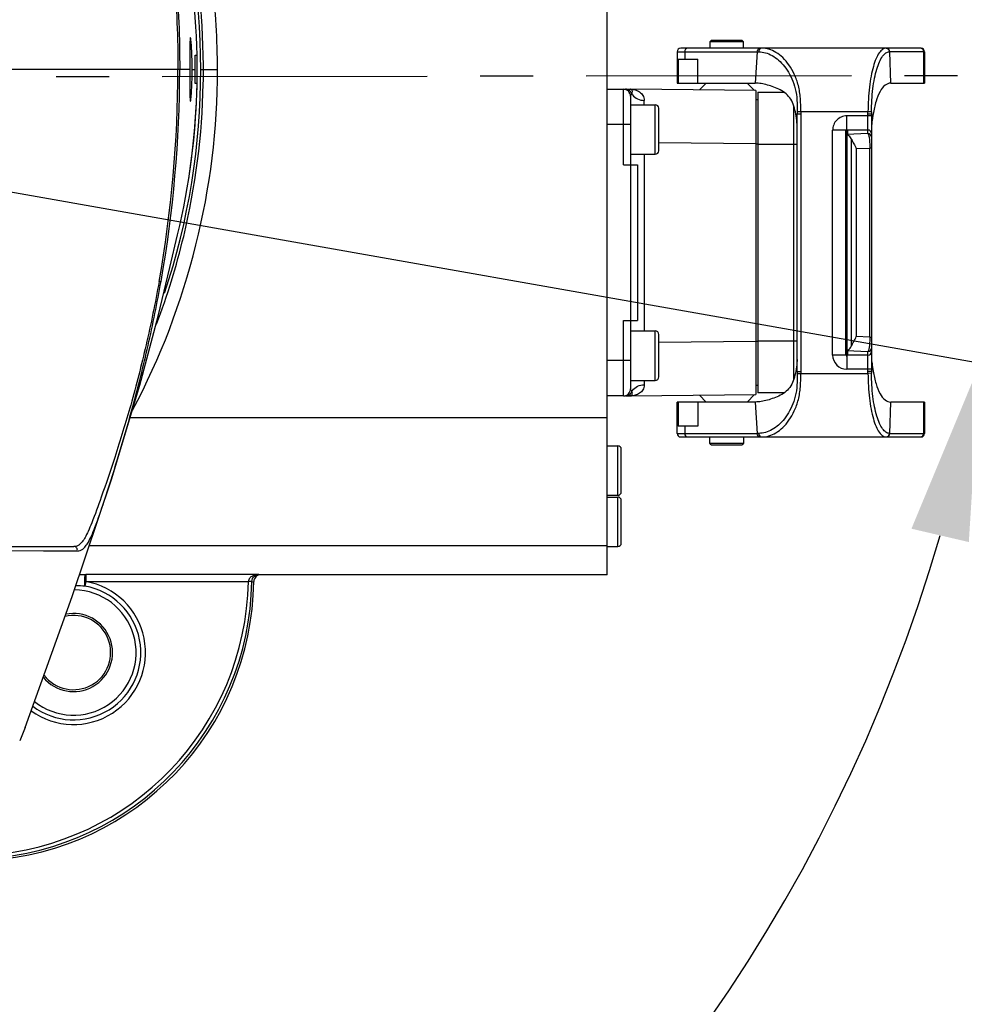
# Model space of a CAD drawing. Header units: millimetres. Extents: x 5828 to 6704, y 123 to 421.
# Tile 116 of 145: x 6585.26 to 6591.94, y 229.64 to 236.6. Entities that reach past the tile are written whole.
import ezdxf

# ---------------------------------------------------------------- set-up
doc = ezdxf.new("R2010")
doc.units = ezdxf.units.MM
doc.linetypes.add('CENTER', pattern=[0.6, 0.375, -0.075, 0.075, -0.075])
for name, color, linetype in [('中心线', 7, 'Continuous'), ('外形图', 7, 'Continuous'), ('尺寸标注', 7, 'Continuous'), ('运动范围', 7, 'Continuous')]:
    doc.layers.add(name, color=color, linetype=linetype)
doc.styles.add('微软雅黑', font='msyh.ttc', dxfattribs={"height": 1.5})
doc.dimstyles.new('尺寸标注_1_20比例', dxfattribs={"dimtxt": 1.5, "dimasz": 1.25, "dimexe": 0.5, "dimexo": 0.4, "dimgap": 0.5, "dimtad": 1, "dimdec": 1, "dimlfac": 20, "dimdsep": 46, "dimtxsty": '微软雅黑', "dimcen": 0.09, "dimadec": 0, "dimazin": 0, "dimtp": 0.01, "dimtm": 0.01, "dimtfac": 1, "dimtdec": 1, "dimtofl": 0, "dimtmove": 0, "dimatfit": 3, "dimfxl": 1, "dimtolj": 1, "dimarcsym": 0})

# ---------------------------------------------------------------- blocks, each defined once
blk = doc.blocks.new('*D1116')
at = {"layer": 'Defpoints', "color": 0}
for p in [(6584.311, 246.3126), (6624.6766, 244.0809), (6580.2667, 236.2503), (6631.9232, 236.2503), (6532.269, 236.1435)]:
    blk.add_point(p, dxfattribs=at)
at = {"layer": '尺寸标注', "color": 0, "lineweight": -2}
blk.add_arc((6579.9508, 236.1946), 11.0175, 16.50404, 173.55736, dxfattribs=at)
at = {"layer": '尺寸标注', "color": 0}
for points in [[(6590.3116, 239.2767), (6590.7172, 239.3722), (6590.8009, 238.1077)], [(6568.7949, 237.4424), (6569.2109, 237.4192), (6568.9333, 236.1828)]]:
    blk.add_solid(points, dxfattribs=at)
at = {"layer": '尺寸标注', "color": 0, "insert": (6578.8726, 248.4438), "char_height": 1.5, "attachment_point": 5, "rotation": 5.0307, "style": '微软雅黑'}
blk.add_mtext('\\A1;-\\A1;170%%d', dxfattribs=at)
blk = doc.blocks.new('*D1117')
at = {"layer": 'Defpoints', "color": 0}
for p in [(6580.2667, 236.2503), (6631.9232, 236.2503), (6532.269, 236.1435), (6624.6766, 228.4196), (6574.1823, 226.4549)]:
    blk.add_point(p, dxfattribs=at)
at = {"layer": '尺寸标注', "color": 0, "lineweight": -2}
blk.add_arc((6580.5787, 236.1952), 11.6528, 186.21047, 343.85092, dxfattribs=at)
at = {"layer": '尺寸标注', "color": 0}
for points in [[(6569.2023, 234.946), (6568.7862, 234.9232), (6568.9259, 236.1828)], [(6591.9747, 232.907), (6591.5688, 233.0013), (6592.0545, 234.1718)]]:
    blk.add_solid(points, dxfattribs=at)
at = {"layer": '尺寸标注', "color": 0, "insert": (6579.6801, 225.8605), "char_height": 1.5, "attachment_point": 5, "rotation": 355.0307, "style": '微软雅黑'}
blk.add_mtext('\\A1;+\\A1;170%%d', dxfattribs=at)

msp = doc.modelspace()

# ---------------------------------------------------------------- linework, layer by layer
at = {"layer": '中心线', "linetype": 'CENTER', "ltscale": 5}
msp.add_line((6532.269, 236.1435), (6631.9232, 236.2503), dxfattribs=at)
at = {"layer": '外形图', "color": 7, "linetype": 'Continuous'}
for p, q in [((6589.4167, 232.6753), (6589.4167, 239.8253)), ((6591.6367, 236.4003), (6589.9367, 236.4003)), ((6590.1517, 236.4553), (6590.1417, 236.4453)), ((6590.3817, 236.4453), (6590.1417, 236.4453)), ((6590.1417, 236.4453), (6590.1417, 236.4003)), ((6590.3717, 236.4553), (6590.1517, 236.4553)), ((6590.3817, 236.4453), (6590.3717, 236.4553)), ((6590.3817, 236.4003), (6590.3817, 236.4453)), ((6586.5019, 236.3503), (6586.5157, 236.3503)), ((6589.9117, 236.3753), (6590.4785, 236.3753)), ((6589.9117, 236.3753), (6589.9117, 236.1531)), ((6589.9649, 236.3753), (6589.9649, 236.3231)), ((6590.4785, 236.3753), (6590.4645, 236.1531)), ((6591.4131, 236.3752), (6591.416, 236.3753)), ((6591.6617, 236.3753), (6591.416, 236.3753)), ((6591.4225, 236.1531), (6591.416, 236.3753)), ((6591.6559, 236.1531), (6591.6559, 236.3753)), ((6591.6617, 236.3753), (6591.6617, 236.1531)), ((6589.9177, 236.3231), (6590.0589, 236.3231)), ((6589.9177, 236.3231), (6589.9177, 236.1531)), ((6590.0589, 236.1531), (6590.0589, 236.3231)), ((6586.4641, 236.2503), (6584.8478, 236.2503)), ((6586.4809, 236.2503), (6586.5032, 236.2503)), ((6586.5421, 236.2503), (6586.6606, 236.2503)), ((6586.5157, 236.1503), (6586.5019, 236.1503)), ((6589.9117, 236.1531), (6590.4645, 236.1531)), ((6590.0688, 236.1048), (6590.1172, 236.1531)), ((6590.4062, 236.1531), (6590.4589, 236.1004)), ((6591.4225, 236.1531), (6591.6617, 236.1531)), ((6589.4167, 236.1103), (6589.5817, 236.1103)), ((6589.5317, 235.5753), (6589.5317, 236.1103)), ((6590.4692, 236.1003), (6589.5817, 236.1103)), ((6589.5818, 236.1103), (6589.5817, 236.1103)), ((6589.5817, 236.0603), (6589.5817, 233.9903)), ((6589.5821, 236.1103), (6589.5818, 236.1103)), ((6590.4692, 236.1003), (6590.4692, 233.9503)), ((6590.4817, 236.089), (6590.6671, 236.089)), ((6590.4817, 236.089), (6590.4817, 233.9615)), ((6589.5817, 236.0003), (6589.7567, 236.0003)), ((6589.7567, 235.6503), (6589.7567, 236.0003)), ((6590.4692, 236.0365), (6590.4817, 236.0365)), ((6590.7363, 234.0562), (6590.7363, 235.9942)), ((6589.7817, 235.6753), (6589.7817, 235.9753)), ((6590.7862, 235.9503), (6590.7612, 235.9501)), ((6590.7613, 234.1141), (6590.7613, 235.9364)), ((6591.2614, 235.9503), (6590.7862, 235.9503)), ((6590.7863, 235.9367), (6590.7862, 234.1138)), ((6591.2863, 235.9212), (6591.1111, 235.9213)), ((6591.2613, 235.9364), (6591.2863, 235.9364)), ((6591.2613, 235.7959), (6591.2613, 235.9364)), ((6591.2864, 235.9499), (6591.2614, 235.9503)), ((6591.2709, 235.9364), (6591.2789, 235.9364)), ((6591.2844, 235.9364), (6591.2863, 235.9364)), ((6591.2863, 235.9364), (6591.2863, 234.1141)), ((6589.5817, 235.8603), (6589.4167, 235.8601)), ((6591.1009, 235.821), (6591.0113, 235.821)), ((6591.0113, 234.2295), (6591.0113, 235.821)), ((6591.1213, 235.816), (6591.1021, 235.8175)), ((6591.1021, 235.8175), (6591.1021, 234.2331)), ((6591.1213, 235.8133), (6591.1021, 235.8148)), ((6591.1213, 235.8106), (6591.1021, 235.8121)), ((6591.1021, 235.8094), (6591.1213, 235.8106)), ((6591.1213, 235.8079), (6591.1021, 235.8094)), ((6591.1021, 235.8067), (6591.1213, 235.8079)), ((6591.1213, 235.8052), (6591.1021, 235.8067)), ((6591.1021, 235.804), (6591.1213, 235.8052)), ((6591.1213, 235.8025), (6591.1021, 235.804)), ((6591.1021, 235.8013), (6591.1213, 235.8025)), ((6591.1213, 235.7998), (6591.1021, 235.8013)), ((6591.1213, 235.7971), (6591.1021, 235.7986)), ((6591.1213, 235.7945), (6591.1021, 235.7959)), ((6591.1213, 235.7918), (6591.1021, 235.7932)), ((6591.1106, 235.7992), (6591.1213, 235.7998)), ((6591.1108, 235.7965), (6591.1213, 235.7971)), ((6591.111, 235.7938), (6591.1213, 235.7945)), ((6591.2613, 235.8215), (6591.1111, 235.8215)), ((6591.1113, 235.8241), (6591.1113, 235.8312)), ((6591.1113, 235.8229), (6591.1113, 235.8241)), ((6591.1113, 235.8221), (6591.1113, 235.8229)), ((6591.1213, 235.8187), (6591.1113, 235.8194)), ((6591.1113, 235.8194), (6591.1113, 235.8175)), ((6591.1113, 235.8154), (6591.1213, 235.816)), ((6591.1113, 235.8127), (6591.1213, 235.8133)), ((6591.2613, 235.7959), (6591.1113, 235.7893)), ((6591.1113, 235.7911), (6591.1213, 235.7918)), ((6591.1113, 235.7911), (6591.1113, 234.2594)), ((6591.1114, 235.8181), (6591.1213, 235.8187)), ((6589.7817, 235.7331), (6590.4692, 235.7254)), ((6590.4817, 235.7215), (6590.4692, 235.7215)), ((6590.7613, 235.719), (6590.4817, 235.719)), ((6591.1445, 234.295), (6591.1445, 235.7555)), ((6589.5817, 235.6503), (6589.7567, 235.6503)), ((6589.6791, 235.6503), (6589.6791, 234.4003)), ((6591.1789, 235.6902), (6591.2745, 235.6944)), ((6591.1789, 235.6902), (6591.1789, 234.3603)), ((6591.2863, 235.6944), (6591.2745, 235.6944)), ((6591.2745, 234.3561), (6591.2745, 235.6944)), ((6589.5317, 235.5753), (6589.6317, 235.5753)), ((6589.6317, 235.5753), (6589.6317, 234.4753)), ((6589.5317, 234.4753), (6589.6317, 234.4753)), ((6589.5317, 233.9408), (6589.5317, 234.4753)), ((6589.5817, 234.4003), (6589.7567, 234.4003)), ((6589.7567, 234.0503), (6589.7567, 234.4003)), ((6589.7817, 234.0753), (6589.7817, 234.3753)), ((6590.4692, 234.3252), (6589.7817, 234.3174)), ((6590.4692, 234.329), (6590.4817, 234.329)), ((6590.4817, 234.3315), (6590.7613, 234.3315)), ((6591.2745, 234.3561), (6591.1789, 234.3603)), ((6591.2745, 234.3561), (6591.2863, 234.3561)), ((6591.1021, 234.2573), (6591.1213, 234.2588)), ((6591.1021, 234.2546), (6591.1213, 234.2561)), ((6591.1021, 234.2519), (6591.1213, 234.2534)), ((6591.1021, 234.2492), (6591.1213, 234.2507)), ((6591.1213, 234.248), (6591.1021, 234.2492)), ((6591.1021, 234.2465), (6591.1213, 234.248)), ((6591.1213, 234.2453), (6591.1021, 234.2465)), ((6591.1021, 234.2439), (6591.1213, 234.2453)), ((6591.1213, 234.2426), (6591.1021, 234.2439)), ((6591.1021, 234.2412), (6591.1213, 234.2426)), ((6591.1213, 234.2399), (6591.1021, 234.2412)), ((6591.1021, 234.2385), (6591.1213, 234.2399)), ((6591.1021, 234.2358), (6591.1213, 234.2372)), ((6591.1213, 234.2507), (6591.1106, 234.2514)), ((6591.1213, 234.2534), (6591.1108, 234.2541)), ((6591.1213, 234.2561), (6591.1109, 234.2567)), ((6591.1113, 234.2612), (6591.2613, 234.2546)), ((6591.1213, 234.2588), (6591.1113, 234.2594)), ((6591.1213, 234.2372), (6591.1113, 234.2379)), ((6591.2613, 234.1141), (6591.2613, 234.2546)), ((6589.5817, 234.1903), (6589.4167, 234.1903)), ((6591.1021, 234.2331), (6591.1213, 234.2345)), ((6591.2613, 234.2291), (6591.1112, 234.2291)), ((6591.1213, 234.2345), (6591.1113, 234.2352)), ((6591.1113, 234.2331), (6591.1113, 234.2311)), ((6591.1113, 234.2311), (6591.1213, 234.2319)), ((6591.1213, 234.2319), (6591.1114, 234.2325)), ((6590.7612, 234.1004), (6590.7862, 234.1003)), ((6590.7862, 234.1003), (6591.2614, 234.1003)), ((6591.2863, 234.1293), (6591.1113, 234.1293)), ((6591.2864, 234.1006), (6591.2614, 234.1003)), ((6589.5817, 234.0503), (6589.7567, 234.0503)), ((6590.4817, 234.014), (6590.4692, 234.014)), ((6590.6671, 233.9615), (6590.4817, 233.9615)), ((6589.5317, 233.9408), (6589.4167, 233.9408)), ((6589.5456, 233.9408), (6589.5817, 233.9408)), ((6589.5817, 233.9403), (6590.4692, 233.9503)), ((6589.5817, 233.9403), (6589.5818, 233.9403)), ((6589.5818, 233.9403), (6589.5821, 233.9403)), ((6590.4645, 233.8974), (6589.9117, 233.8974)), ((6589.9117, 233.6753), (6589.9117, 233.8974)), ((6589.9177, 233.8974), (6589.9177, 233.7274)), ((6590.0589, 233.8974), (6590.0589, 233.7274)), ((6590.0688, 233.9458), (6590.1172, 233.8974)), ((6590.4062, 233.8974), (6590.4589, 233.9502)), ((6590.4645, 233.8974), (6590.4785, 233.6753)), ((6591.416, 233.6753), (6591.4225, 233.8974)), ((6591.6617, 233.8974), (6591.4225, 233.8974)), ((6591.6559, 233.6753), (6591.6559, 233.8974)), ((6591.6617, 233.8974), (6591.6617, 233.6753)), ((6586.0414, 233.787), (6589.4167, 233.787)), ((6590.0589, 233.7274), (6589.9177, 233.7274)), ((6589.9649, 233.7274), (6589.9649, 233.6753)), ((6589.9117, 233.6753), (6590.4785, 233.6753)), ((6589.9367, 233.6503), (6591.6367, 233.6503)), ((6590.1417, 233.6053), (6590.1417, 233.6503)), ((6590.3817, 233.6503), (6590.3817, 233.6053)), ((6591.416, 233.6753), (6591.4131, 233.6754)), ((6591.416, 233.6753), (6591.6617, 233.6753)), ((6589.4167, 233.5878), (6589.4917, 233.5878)), ((6589.4917, 233.2378), (6589.4917, 233.5878)), ((6589.5167, 233.2628), (6589.5167, 233.5628)), ((6590.1417, 233.6053), (6590.3817, 233.6053)), ((6590.1517, 233.5953), (6590.1417, 233.6053)), ((6590.1517, 233.5953), (6590.3717, 233.5953)), ((6590.3817, 233.6053), (6590.3717, 233.5953)), ((6589.4167, 233.2378), (6589.4917, 233.2378)), ((6589.4167, 233.2253), (6589.4917, 233.2253)), ((6589.4917, 232.8753), (6589.4917, 233.2253)), ((6589.5167, 232.9003), (6589.5167, 233.2003)), ((6583.9164, 232.8753), (6585.6441, 232.8753)), ((6584.4449, 232.8495), (6585.6683, 232.844)), ((6584.7525, 232.8487), (6585.4305, 232.8456)), ((6585.4305, 232.8456), (6585.6683, 232.8441)), ((6585.7535, 232.8815), (6589.4167, 232.8815)), ((6589.4167, 232.8753), (6589.4917, 232.8753)), ((6585.6852, 232.6771), (6585.7285, 232.6771)), ((6586.9524, 232.6771), (6585.7285, 232.6771)), ((6585.7285, 232.6771), (6585.7285, 232.6271)), ((6586.9665, 232.6753), (6586.9647, 232.6753)), ((6589.4167, 232.6753), (6586.9665, 232.6753)), ((6585.7285, 232.6271), (6585.7229, 232.5945)), ((6585.7285, 232.6271), (6586.8786, 232.6271)), ((6585.3003, 231.596), (6585.2612, 231.5003))]:
    msp.add_line(p, q, dxfattribs=at)
msp.add_lwpolyline([(6585.3003, 231.596), (6585.6333, 232.5225), (6585.9126, 233.3567), (6586.1099, 234.016), (6586.2398, 234.5049), (6586.3236, 234.85), (6586.3781, 235.0811)], dxfattribs=at)
for centre, radius, start, end in [((6581.5167, 236.2503), 5.0254, 341.63194, 18.36811), ((6581.5252, 236.2511), 4.9916, 1.13842, 13.53469), ((6581.488, 236.2501), 5.0726, 1.1593, 13.42005), ((6589.9367, 236.3753), 0.025, 90, 180), ((6591.6367, 236.3753), 0.025, 0, 90.00018), ((6581.5167, 236.2503), 5.0005, 351.10009, 1.14877), ((6580.9831, 236.2502), 5.5196, 358.96222, 1.03778), ((6581.5043, 236.2505), 5.0563, 359.9971, 1.15871), ((6581.5261, 236.2505), 5.1345, 332.00008, 359.9977), ((6577.8413, 236.2524), 8.5389, 349.86768, 359.98544), ((6577.7818, 236.2523), 8.611, 349.95434, 359.9863), ((6581.5056, 236.2499), 5.0551, 358.84277, 0.00361), ((6581.5256, 236.2495), 4.9912, 346.46231, 358.86135), ((6581.4882, 236.2504), 5.0724, 346.53296, 358.84193), ((6589.5317, 236.0603), 0.05, 359.99962, 90), ((6589.6564, 236.1155), 0.0759, 210.54547, 215.73195), ((6589.7567, 235.9753), 0.025, 0, 90), ((6594.2083, 235.9712), 3.4472, 180.35057, 180.57751), ((6597.0355, 235.8685), 5.7497, 179.18883, 179.32337), ((6592.5603, 235.7221), 1.2801, 170.44599, 171.12645), ((6591.2613, 235.7965), 0.025, 0.06996, 90.06978), ((6591.2613, 235.7709), 0.025, 0.06996, 90.06978), ((6589.7567, 235.6753), 0.025, 270, 0), ((6581.487, 236.2512), 5.0738, 339.18882, 346.5275), ((6589.7567, 234.3753), 0.025, 0, 90), ((6591.2613, 234.2796), 0.025, 269.93022, 359.93004), ((6591.2613, 234.254), 0.025, 269.93022, 359.93004), ((6591.1114, 234.2294), 0.1001, 179.92866, 269.92175), ((6591.1015, 234.061), 0.1686, 88.87875, 89.59597), ((6591.103, 234.2189), 0.00902, 14.24164, 21.39582), ((6591.1027, 234.2188), 0.00935, 6.3846, 14.22207), ((6591.1021, 234.2188), 0.00994, 357.83095, 6.34761), ((6594.2023, 234.0794), 3.4412, 179.42195, 179.64939), ((6596.8928, 234.1803), 5.6069, 180.67584, 180.81375), ((6592.6027, 234.3351), 1.323, 188.89319, 189.11623), ((6592.5036, 234.3192), 1.2227, 189.11464, 189.55898), ((6604.2435, 234.1069), 14.5646, 180.22957, 180.34414), ((6589.7567, 234.0753), 0.025, 270, 0), ((6589.5317, 233.9903), 0.05, 270, 0.00073), ((6589.6561, 233.9354), 0.0755, 144.38703, 149.59907), ((6589.9367, 233.6753), 0.025, 180, 270), ((6591.6367, 233.6753), 0.025, 270, 0), ((6589.4917, 233.5628), 0.025, 0, 90), ((6589.4917, 233.2628), 0.025, 270, 0), ((6589.4917, 233.2003), 0.025, 0, 90), ((6589.4917, 232.9003), 0.025, 270, 0), ((6584.9044, 232.6641), 1.9746, 273.46746, 358.92718), ((6584.9044, 232.6641), 1.9996, 273.47013, 358.95728), ((6584.9171, 232.6522), 1.9996, 273.48403, 359.27314), ((6585.6417, 232.1253), 0.5093, 233.91172, 80.18864), ((6585.6417, 232.1253), 0.4762, 232.7058, 80.17971), ((6585.6417, 232.1253), 0.4432, 231.35213, 89.12764), ((6585.641, 231.5695), 1.0283, 85.43021, 89.02642), ((6585.6417, 232.1253), 0.2765, 219.0454, 101.57141), ((6585.6417, 232.1253), 0.2629, 217.39936, 103.34694)]:
    msp.add_arc(centre, radius, start, end, dxfattribs=at)
for points, knots in [([(6585.6445, 239.6253), (6585.654, 239.6252), (6585.6756, 239.62), (6585.7045, 239.5935), (6585.7328, 239.5469), (6585.7657, 239.4734), (6585.8074, 239.3639), (6585.8617, 239.2107), (6585.9291, 239.0106), (6586.0056, 238.7677), (6586.0843, 238.4915), (6586.1848, 238.0877), (6586.2869, 237.5593), (6586.3632, 236.9092), (6586.3802, 236.4702), (6586.3802, 236.2503)], [0, 0, 0, 0, 0.008197, 0.018122, 0.03273, 0.054705, 0.087038, 0.133022, 0.193932, 0.267845, 0.351123, 0.439911, 0.62421, 0.811618, 1, 1, 1, 1]), ([(6585.6683, 239.6564), (6585.6778, 239.6565), (6585.6993, 239.6517), (6585.7283, 239.6255), (6585.7562, 239.5789), (6585.7885, 239.5052), (6585.8287, 239.3946), (6585.8807, 239.239), (6585.9454, 239.035), (6586.0196, 238.7876), (6586.097, 238.507), (6586.1969, 238.099), (6586.2995, 237.5668), (6586.376, 236.9127), (6586.3931, 236.4714), (6586.393, 236.2503)], [0, 0, 0, 0, 0.008098, 0.017872, 0.032282, 0.054045, 0.086222, 0.13224, 0.193529, 0.268046, 0.351818, 0.440825, 0.625025, 0.812092, 1, 1, 1, 1]), ([(6586.6606, 236.2503), (6586.6594, 236.4586), (6586.6358, 236.8756), (6586.5212, 237.4913), (6586.3343, 238.0884), (6586.1607, 238.4676), (6586.064, 238.6516)], [0, 0, 0, 0, 0.250271, 0.500398, 0.75033, 1, 1, 1, 1]), ([(6586.4689, 236.4753), (6586.4684, 236.4753), (6586.4678, 236.4733), (6586.4673, 236.4704), (6586.4667, 236.4648), (6586.4659, 236.4538), (6586.4653, 236.4349), (6586.4647, 236.4074), (6586.4644, 236.3737), (6586.4643, 236.3353), (6586.4639, 236.2936), (6586.4637, 236.2649), (6586.4637, 236.2503)], [0, 0, 0, 0, 0.005914, 0.020607, 0.044528, 0.077604, 0.169872, 0.294038, 0.445253, 0.617831, 0.805375, 1, 1, 1, 1]), ([(6586.4803, 236.2503), (6586.4803, 236.2649), (6586.4805, 236.2936), (6586.48, 236.3353), (6586.4785, 236.3737), (6586.4768, 236.4074), (6586.4749, 236.435), (6586.4732, 236.4538), (6586.4717, 236.4648), (6586.4708, 236.4704), (6586.47, 236.4733), (6586.4693, 236.4753), (6586.4689, 236.4753)], [0, 0, 0, 0, 0.194366, 0.381602, 0.553965, 0.705072, 0.829243, 0.921689, 0.954911, 0.979012, 0.99391, 1, 1, 1, 1]), ([(6589.9861, 236.4003), (6589.9833, 236.4003), (6589.9775, 236.3989), (6589.968, 236.3912), (6589.9649, 236.3815), (6589.9649, 236.3753)], [0, 0, 0, 0, 0.232606, 0.47702, 1, 1, 1, 1]), ([(6590.4785, 236.3753), (6590.4785, 236.3815), (6590.4816, 236.3912), (6590.4912, 236.3989), (6590.4969, 236.4003), (6590.4997, 236.4003)], [0, 0, 0, 0, 0.522979, 0.767386, 1, 1, 1, 1]), ([(6590.5099, 236.4003), (6590.5073, 236.4003), (6590.5015, 236.3989), (6590.497, 236.3952), (6590.495, 236.3929)], [0, 0, 0, 0, 0.466862, 1, 1, 1, 1]), ([(6590.7862, 235.9503), (6590.787, 235.9822), (6590.7855, 236.0447), (6590.7722, 236.1347), (6590.7436, 236.2142), (6590.7061, 236.2808), (6590.662, 236.3335), (6590.6134, 236.3714), (6590.5624, 236.3948), (6590.527, 236.4003), (6590.5099, 236.4003)], [0, 0, 0, 0, 0.164455, 0.321591, 0.466537, 0.597215, 0.713767, 0.818082, 0.912171, 1, 1, 1, 1]), ([(6591.3892, 236.4003), (6591.385, 236.4003), (6591.3762, 236.3987), (6591.3636, 236.392), (6591.3516, 236.3813), (6591.3347, 236.3602), (6591.3159, 236.3234), (6591.2973, 236.2682), (6591.2819, 236.2008), (6591.2703, 236.1233), (6591.2634, 236.0386), (6591.2616, 235.9801), (6591.2614, 235.9503)], [0, 0, 0, 0, 0.025672, 0.053656, 0.086072, 0.124048, 0.218236, 0.337454, 0.479912, 0.641635, 0.817219, 1, 1, 1, 1]), ([(6591.3892, 236.4003), (6591.3906, 236.4003), (6591.3969, 236.3997), (6591.4028, 236.3964), (6591.4061, 236.3929)], [0, 0, 0, 0, 0.233956, 1, 1, 1, 1]), ([(6591.416, 236.3753), (6591.416, 236.3816), (6591.4112, 236.3947), (6591.3982, 236.4003), (6591.3921, 236.4003)], [0, 0, 0, 0, 0.507618, 1, 1, 1, 1]), ([(6591.6559, 236.3753), (6591.6559, 236.3816), (6591.651, 236.3947), (6591.638, 236.4003), (6591.6318, 236.4003)], [0, 0, 0, 0, 0.506982, 1, 1, 1, 1]), ([(6590.495, 236.3929), (6590.494, 236.3916), (6590.4904, 236.3863), (6590.4889, 236.3798), (6590.4889, 236.3751)], [0, 0, 0, 0, 0.255542, 1, 1, 1, 1]), ([(6590.4889, 236.3751), (6590.5049, 236.3748), (6590.5379, 236.3697), (6590.5856, 236.3491), (6590.6313, 236.3163), (6590.6728, 236.271), (6590.7095, 236.2149), (6590.7387, 236.1484), (6590.7575, 236.0726), (6590.7603, 236.0191), (6590.7608, 235.9916)], [0, 0, 0, 0, 0.093065, 0.192032, 0.299984, 0.418346, 0.548057, 0.688945, 0.839628, 1, 1, 1, 1]), ([(6591.2864, 235.9499), (6591.2872, 236.0048), (6591.2906, 236.0848), (6591.3066, 236.1855), (6591.3218, 236.2492), (6591.3403, 236.3015), (6591.359, 236.3364), (6591.3757, 236.3565), (6591.3907, 236.3695), (6591.4045, 236.375), (6591.4131, 236.3752)], [0, 0, 0, 0, 0.354352, 0.514872, 0.656967, 0.77637, 0.871698, 0.910618, 0.944297, 1, 1, 1, 1]), ([(6591.4061, 236.3929), (6591.4073, 236.3917), (6591.4113, 236.3866), (6591.4131, 236.3799), (6591.4131, 236.3752)], [0, 0, 0, 0, 0.262463, 1, 1, 1, 1]), ([(6586.4637, 236.2503), (6586.4637, 236.2356), (6586.464, 236.2069), (6586.4643, 236.1653), (6586.4644, 236.1269), (6586.4647, 236.0932), (6586.4653, 236.0656), (6586.4659, 236.0468), (6586.4667, 236.0357), (6586.4673, 236.0301), (6586.4678, 236.0273), (6586.4684, 236.0253), (6586.4689, 236.0253)], [0, 0, 0, 0, 0.194606, 0.382097, 0.554665, 0.705903, 0.830093, 0.922385, 0.955466, 0.979391, 0.994089, 1, 1, 1, 1]), ([(6586.4689, 236.0253), (6586.4693, 236.0253), (6586.47, 236.0272), (6586.4708, 236.0301), (6586.4717, 236.0357), (6586.4732, 236.0467), (6586.4749, 236.0656), (6586.4768, 236.0931), (6586.4785, 236.1268), (6586.48, 236.1652), (6586.4804, 236.2069), (6586.4803, 236.2356), (6586.4803, 236.2503)], [0, 0, 0, 0, 0.006089, 0.020982, 0.045081, 0.078301, 0.170732, 0.294883, 0.44597, 0.618335, 0.805616, 1, 1, 1, 1]), ([(6590.7506, 235.9349), (6590.7474, 235.9539), (6590.7398, 235.9901), (6590.7178, 236.0396), (6590.6843, 236.0791), (6590.6418, 236.1062), (6590.5965, 236.1257), (6590.5509, 236.1404), (6590.507, 236.1502), (6590.4782, 236.1531), (6590.4645, 236.1531)], [0, 0, 0, 0, 0.145581, 0.280157, 0.406961, 0.532988, 0.658936, 0.781122, 0.895643, 1, 1, 1, 1]), ([(6591.4225, 236.1531), (6591.4083, 236.1531), (6591.3756, 236.1388), (6591.3406, 236.0907), (6591.3146, 236.02), (6591.3031, 235.965), (6591.2979, 235.9346)], [0, 0, 0, 0, 0.159052, 0.370753, 0.653565, 1, 1, 1, 1]), ([(6589.591, 236.0769), (6589.5878, 236.0864), (6589.5756, 236.1036), (6589.5554, 236.1103), (6589.5456, 236.1103)], [0, 0, 0, 0, 0.50531, 1, 1, 1, 1]), ([(6589.5817, 236.1103), (6589.5928, 236.1101), (6589.6152, 236.1069), (6589.6463, 236.0925), (6589.6675, 236.072), (6589.6775, 236.05), (6589.6792, 236.0375), (6589.6792, 236.0311)], [0, 0, 0, 0, 0.241442, 0.483412, 0.730971, 0.860798, 1, 1, 1, 1]), ([(6589.5817, 236.0603), (6589.5817, 236.0617), (6589.5829, 236.0682), (6589.5874, 236.0734), (6589.591, 236.0769)], [0, 0, 0, 0, 0.217572, 1, 1, 1, 1]), ([(6589.591, 236.0769), (6589.5932, 236.0823), (6589.5959, 236.0913), (6589.5934, 236.1027), (6589.5884, 236.1088), (6589.584, 236.1102), (6589.582, 236.1103)], [0, 0, 0, 0, 0.434761, 0.673808, 0.847811, 1, 1, 1, 1]), ([(6589.5947, 236.0712), (6589.604, 236.0583), (6589.6308, 236.0381), (6589.663, 236.0314), (6589.6792, 236.0311)], [0, 0, 0, 0, 0.49448, 1, 1, 1, 1]), ([(6589.679, 236.002), (6589.679, 236.0045), (6589.6791, 236.0142), (6589.6791, 236.0239), (6589.6792, 236.0311)], [0, 0, 0, 0, 0.262666, 1, 1, 1, 1]), ([(6590.7613, 235.8531), (6590.7605, 235.86), (6590.7573, 235.8873), (6590.754, 235.9147), (6590.7506, 235.9349)], [0, 0, 0, 0, 0.252811, 1, 1, 1, 1]), ([(6590.7613, 235.9364), (6590.7614, 235.9366), (6590.7622, 235.9363), (6590.7634, 235.9366), (6590.7658, 235.9365), (6590.7688, 235.9366), (6590.7726, 235.9366), (6590.7784, 235.9367), (6590.7831, 235.9367), (6590.7863, 235.9367)], [0, 0, 0, 0, 0.019784, 0.076967, 0.169619, 0.293902, 0.445234, 0.617948, 1, 1, 1, 1]), ([(6591.1111, 235.9213), (6591.0981, 235.9213), (6591.0718, 235.9159), (6591.0386, 235.8936), (6591.0165, 235.8603), (6591.0113, 235.834), (6591.0113, 235.821)], [0, 0, 0, 0, 0.250069, 0.499995, 0.749974, 1, 1, 1, 1]), ([(6591.1113, 235.8312), (6591.1113, 235.8363), (6591.1113, 235.8664), (6591.1111, 235.8964), (6591.1111, 235.9213)], [0, 0, 0, 0, 0.172429, 1, 1, 1, 1]), ([(6591.2955, 235.9196), (6591.2947, 235.9141), (6591.2913, 235.892), (6591.2884, 235.8698), (6591.2863, 235.8531)], [0, 0, 0, 0, 0.247454, 1, 1, 1, 1]), ([(6591.111, 235.8215), (6591.1109, 235.8217), (6591.1109, 235.8208), (6591.1103, 235.8211), (6591.1097, 235.8209), (6591.1088, 235.821), (6591.1076, 235.821), (6591.1062, 235.821), (6591.104, 235.821), (6591.1022, 235.821), (6591.1009, 235.821)], [0, 0, 0, 0, 0.057215, 0.083243, 0.151332, 0.240776, 0.351402, 0.482959, 0.635149, 1, 1, 1, 1]), ([(6591.1113, 235.821), (6591.1113, 235.8211), (6591.1112, 235.8212), (6591.111, 235.8216), (6591.1111, 235.8215)], [0, 0, 0, 0, 0.498669, 1, 1, 1, 1]), ([(6591.1445, 235.7555), (6591.1425, 235.7598), (6591.135, 235.7736), (6591.1221, 235.7861), (6591.1113, 235.7886)], [0, 0, 0, 0, 0.298811, 1, 1, 1, 1]), ([(6591.2613, 235.7959), (6591.2623, 235.7952), (6591.2642, 235.792), (6591.2664, 235.7859), (6591.2685, 235.7765), (6591.2712, 235.7587), (6591.2736, 235.7309), (6591.2744, 235.7073), (6591.2745, 235.6944)], [0, 0, 0, 0, 0.036708, 0.100921, 0.193259, 0.313192, 0.625367, 1, 1, 1, 1]), ([(6591.1445, 235.7555), (6591.1469, 235.7503), (6591.1528, 235.7398), (6591.1651, 235.7185), (6591.1739, 235.7018), (6591.1789, 235.6902)], [0, 0, 0, 0, 0.233715, 0.487585, 1, 1, 1, 1]), ([(6586.247, 234.7503), (6586.2203, 234.5997), (6586.1604, 234.3067), (6586.0537, 233.892), (6585.9443, 233.5337), (6585.8502, 233.2562), (6585.7875, 233.0814), (6585.748, 232.9869), (6585.7259, 232.9421), (6585.7058, 232.9104), (6585.6861, 232.8893), (6585.6655, 232.8776), (6585.6513, 232.8753), (6585.6445, 232.8753)], [0, 0, 0, 0, 0.229833, 0.449478, 0.643449, 0.792838, 0.890065, 0.922455, 0.946878, 0.965085, 0.978759, 0.989766, 1, 1, 1, 1]), ([(6585.6683, 232.8441), (6585.6751, 232.8442), (6585.6893, 232.8462), (6585.7099, 232.8577), (6585.7295, 232.8786), (6585.7495, 232.9104), (6585.7713, 232.9555), (6585.8102, 233.0515), (6585.8708, 233.2302), (6585.9612, 233.5145), (6586.068, 233.8804), (6586.174, 234.3015), (6586.234, 234.5982), (6586.2608, 234.7503)], [0, 0, 0, 0, 0.01007, 0.020869, 0.034298, 0.052221, 0.076379, 0.108568, 0.205775, 0.356055, 0.551178, 0.770942, 1, 1, 1, 1]), ([(6586.247, 234.7503), (6586.2488, 234.7503), (6586.2535, 234.7504), (6586.2582, 234.7501), (6586.261, 234.7502)], [0, 0, 0, 0, 0.396336, 1, 1, 1, 1]), ([(6591.1445, 234.295), (6591.1469, 234.3003), (6591.1528, 234.3107), (6591.1651, 234.332), (6591.1739, 234.3487), (6591.1789, 234.3603)], [0, 0, 0, 0, 0.233716, 0.487586, 1, 1, 1, 1]), ([(6591.2745, 234.3561), (6591.2744, 234.3432), (6591.2737, 234.3196), (6591.2712, 234.2919), (6591.2685, 234.274), (6591.2664, 234.2647), (6591.2643, 234.2585), (6591.2624, 234.2553), (6591.2613, 234.2546)], [0, 0, 0, 0, 0.374601, 0.686774, 0.806696, 0.899059, 0.963005, 1, 1, 1, 1]), ([(6591.1113, 234.2619), (6591.1146, 234.2627), (6591.1295, 234.2691), (6591.1391, 234.2836), (6591.1445, 234.295)], [0, 0, 0, 0, 0.211519, 1, 1, 1, 1]), ([(6590.7613, 234.1974), (6590.7605, 234.1905), (6590.7573, 234.1632), (6590.754, 234.1359), (6590.7506, 234.1156)], [0, 0, 0, 0, 0.252809, 1, 1, 1, 1]), ([(6591.1027, 234.2296), (6591.0904, 234.2297), (6591.0599, 234.2295), (6591.0295, 234.2295), (6591.0113, 234.2295)], [0, 0, 0, 0, 0.403344, 1, 1, 1, 1]), ([(6591.1111, 234.2292), (6591.1108, 234.2292), (6591.1088, 234.2294), (6591.1067, 234.2295), (6591.1048, 234.2295)], [0, 0, 0, 0, 0.118609, 1, 1, 1, 1]), ([(6591.1103, 234.2287), (6591.1098, 234.2283), (6591.1093, 234.2278), (6591.1086, 234.2272), (6591.1086, 234.227)], [0, 0, 0, 0, 0.740461, 1, 1, 1, 1]), ([(6591.1121, 234.2184), (6591.112, 234.216), (6591.1105, 234.2109), (6591.1112, 234.2023), (6591.1116, 234.1924), (6591.1111, 234.1769), (6591.1113, 234.1558), (6591.1114, 234.1384), (6591.1113, 234.1293)], [0, 0, 0, 0, 0.079833, 0.176322, 0.288395, 0.413878, 0.695465, 1, 1, 1, 1]), ([(6591.1113, 234.2295), (6591.1113, 234.2295), (6591.1113, 234.2294), (6591.1112, 234.2293), (6591.1112, 234.2293)], [0, 0, 0, 0, 0.480279, 1, 1, 1, 1]), ([(6591.2863, 234.1974), (6591.287, 234.1918), (6591.2899, 234.1695), (6591.293, 234.1472), (6591.2956, 234.1306)], [0, 0, 0, 0, 0.251573, 1, 1, 1, 1]), ([(6590.7506, 234.1156), (6590.7474, 234.0967), (6590.7398, 234.0604), (6590.7178, 234.0109), (6590.6843, 233.9714), (6590.6418, 233.9443), (6590.5965, 233.9248), (6590.5509, 233.9102), (6590.507, 233.9003), (6590.4782, 233.8974), (6590.4645, 233.8974)], [0, 0, 0, 0, 0.145583, 0.280159, 0.406962, 0.532988, 0.658936, 0.781123, 0.895643, 1, 1, 1, 1]), ([(6590.5099, 233.6503), (6590.527, 233.6503), (6590.5624, 233.6558), (6590.6134, 233.6792), (6590.662, 233.717), (6590.7061, 233.7697), (6590.7436, 233.8364), (6590.7722, 233.9159), (6590.7855, 234.0059), (6590.787, 234.0684), (6590.7862, 234.1003)], [0, 0, 0, 0, 0.087829, 0.181918, 0.286233, 0.402785, 0.533462, 0.678409, 0.835545, 1, 1, 1, 1]), ([(6590.7613, 234.1141), (6590.7614, 234.114), (6590.7622, 234.1142), (6590.7634, 234.1139), (6590.7658, 234.1141), (6590.7688, 234.114), (6590.7726, 234.114), (6590.7784, 234.1139), (6590.7831, 234.1138), (6590.7863, 234.1138)], [0, 0, 0, 0, 0.019778, 0.07696, 0.169612, 0.293896, 0.445229, 0.617945, 1, 1, 1, 1]), ([(6591.2863, 234.1141), (6591.2861, 234.1142), (6591.2854, 234.114), (6591.2841, 234.1142), (6591.2818, 234.1141), (6591.2787, 234.1142), (6591.275, 234.1141), (6591.2691, 234.1142), (6591.2645, 234.1141), (6591.2613, 234.1141)], [0, 0, 0, 0, 0.019832, 0.077058, 0.169739, 0.294036, 0.445362, 0.618053, 1, 1, 1, 1]), ([(6591.2614, 234.1003), (6591.2616, 234.0704), (6591.2634, 234.0119), (6591.2703, 233.9273), (6591.2819, 233.8498), (6591.2973, 233.7823), (6591.3159, 233.7272), (6591.3347, 233.6903), (6591.3516, 233.6693), (6591.3636, 233.6585), (6591.3762, 233.6518), (6591.385, 233.6503), (6591.3892, 233.6503)], [0, 0, 0, 0, 0.182781, 0.358365, 0.520088, 0.662546, 0.781764, 0.875952, 0.913928, 0.946344, 0.974328, 1, 1, 1, 1]), ([(6591.4131, 233.6754), (6591.4045, 233.6755), (6591.3907, 233.681), (6591.3757, 233.694), (6591.359, 233.7141), (6591.3403, 233.7491), (6591.3218, 233.8013), (6591.3066, 233.8651), (6591.2906, 233.9657), (6591.2872, 234.0457), (6591.2864, 234.1006)], [0, 0, 0, 0, 0.055703, 0.089382, 0.128302, 0.22363, 0.343033, 0.485128, 0.645648, 1, 1, 1, 1]), ([(6591.2979, 234.1161), (6591.303, 234.0857), (6591.3146, 234.0307), (6591.3405, 233.9599), (6591.3756, 233.9118), (6591.4083, 233.8974), (6591.4225, 233.8974)], [0, 0, 0, 0, 0.346366, 0.629313, 0.841067, 1, 1, 1, 1]), ([(6590.7608, 234.059), (6590.7603, 234.0314), (6590.7575, 233.9779), (6590.7387, 233.9022), (6590.7095, 233.8357), (6590.6728, 233.7796), (6590.6313, 233.7343), (6590.5856, 233.7014), (6590.5379, 233.6809), (6590.5049, 233.6757), (6590.4889, 233.6755)], [0, 0, 0, 0, 0.160372, 0.311055, 0.451943, 0.581654, 0.700016, 0.807968, 0.906935, 1, 1, 1, 1]), ([(6589.591, 233.9736), (6589.5878, 233.9642), (6589.5756, 233.9469), (6589.5554, 233.9403), (6589.5456, 233.9403)], [0, 0, 0, 0, 0.50531, 1, 1, 1, 1]), ([(6589.6792, 234.0194), (6589.6792, 234.013), (6589.6775, 234.0005), (6589.6675, 233.9785), (6589.6463, 233.958), (6589.6152, 233.9437), (6589.5928, 233.9404), (6589.5817, 233.9403)], [0, 0, 0, 0, 0.13917, 0.268976, 0.516495, 0.75839, 1, 1, 1, 1]), ([(6589.591, 233.9736), (6589.5896, 233.9749), (6589.5853, 233.9795), (6589.5817, 233.9857), (6589.5817, 233.9903)], [0, 0, 0, 0, 0.290769, 1, 1, 1, 1]), ([(6589.582, 233.9403), (6589.584, 233.9404), (6589.5884, 233.9418), (6589.5934, 233.9479), (6589.5959, 233.9593), (6589.5932, 233.9683), (6589.591, 233.9736)], [0, 0, 0, 0, 0.152236, 0.326372, 0.565641, 1, 1, 1, 1]), ([(6589.5947, 233.9794), (6589.6039, 233.9922), (6589.6308, 234.0125), (6589.663, 234.0191), (6589.6792, 234.0194)], [0, 0, 0, 0, 0.4945, 1, 1, 1, 1]), ([(6589.9649, 233.6753), (6589.9649, 233.669), (6589.968, 233.6593), (6589.9775, 233.6517), (6589.9833, 233.6503), (6589.9861, 233.6503)], [0, 0, 0, 0, 0.522981, 0.767397, 1, 1, 1, 1]), ([(6590.4997, 233.6503), (6590.4969, 233.6503), (6590.4912, 233.6517), (6590.4816, 233.6593), (6590.4785, 233.669), (6590.4785, 233.6753)], [0, 0, 0, 0, 0.232611, 0.477019, 1, 1, 1, 1]), ([(6590.4889, 233.6755), (6590.4889, 233.6708), (6590.491, 233.6614), (6590.4978, 233.6542), (6590.5018, 233.6522)], [0, 0, 0, 0, 0.505825, 1, 1, 1, 1]), ([(6590.5018, 233.6522), (6590.5025, 233.6519), (6590.505, 233.6508), (6590.5079, 233.6503), (6590.5099, 233.6503)], [0, 0, 0, 0, 0.264891, 1, 1, 1, 1]), ([(6591.3892, 233.6503), (6591.3906, 233.6503), (6591.3969, 233.6509), (6591.4028, 233.6542), (6591.4061, 233.6576)], [0, 0, 0, 0, 0.233951, 1, 1, 1, 1]), ([(6591.3921, 233.6503), (6591.3982, 233.6503), (6591.4112, 233.6559), (6591.416, 233.6689), (6591.416, 233.6753)], [0, 0, 0, 0, 0.492389, 1, 1, 1, 1]), ([(6591.4061, 233.6576), (6591.4073, 233.6588), (6591.4113, 233.664), (6591.4131, 233.6706), (6591.4131, 233.6754)], [0, 0, 0, 0, 0.262477, 1, 1, 1, 1]), ([(6591.6318, 233.6503), (6591.638, 233.6503), (6591.651, 233.6558), (6591.6559, 233.6689), (6591.6559, 233.6753)], [0, 0, 0, 0, 0.493018, 1, 1, 1, 1]), ([(6585.6683, 232.8441), (6585.6703, 232.8512), (6585.6668, 232.8679), (6585.6515, 232.8755), (6585.6441, 232.8753)], [0, 0, 0, 0, 0.500733, 1, 1, 1, 1]), ([(6585.7211, 232.6271), (6585.7211, 232.6308), (6585.7214, 232.6435), (6585.7222, 232.6562), (6585.7237, 232.665)], [0, 0, 0, 0, 0.289972, 1, 1, 1, 1]), ([(6585.7237, 232.665), (6585.7243, 232.6681), (6585.725, 232.6717), (6585.7272, 232.6771), (6585.7285, 232.6771)], [0, 0, 0, 0, 0.69222, 1, 1, 1, 1]), ([(6586.9524, 232.6771), (6586.9447, 232.6771), (6586.9292, 232.6754), (6586.9067, 232.6676), (6586.89, 232.6553), (6586.8806, 232.6407), (6586.8789, 232.6317), (6586.8786, 232.6271)], [0, 0, 0, 0, 0.235706, 0.475229, 0.725086, 0.859085, 1, 1, 1, 1]), ([(6586.9037, 232.6277), (6586.9039, 232.6419), (6586.9161, 232.668), (6586.9416, 232.677), (6586.9524, 232.6771)], [0, 0, 0, 0, 0.569179, 1, 1, 1, 1]), ([(6585.7229, 232.5945), (6585.7226, 232.5969), (6585.7215, 232.6078), (6585.7211, 232.6186), (6585.7211, 232.6271)], [0, 0, 0, 0, 0.2213, 1, 1, 1, 1]), ([(6586.9037, 232.6277), (6586.9036, 232.6276), (6586.9027, 232.6277), (6586.9014, 232.6274), (6586.899, 232.6274), (6586.8945, 232.6273), (6586.8876, 232.6272), (6586.8818, 232.6271), (6586.8786, 232.6271)], [0, 0, 0, 0, 0.02295, 0.082092, 0.175437, 0.29982, 0.622353, 1, 1, 1, 1])]:
    msp.add_open_spline(points, degree=3, knots=knots, dxfattribs=at)
for points in [[(6590.4785, 236.3753), (6590.482, 236.3752), (6590.4855, 236.3751), (6590.4889, 236.3751)], [(6590.7608, 235.9916), (6590.761, 235.9778), (6590.7611, 235.9639), (6590.7612, 235.9501)], [(6590.7862, 235.9503), (6590.7862, 235.9458), (6590.7862, 235.9412), (6590.7863, 235.9367)], [(6591.2613, 235.9364), (6591.2614, 235.941), (6591.2614, 235.9456), (6591.2614, 235.9503)], [(6591.1086, 234.227), (6591.1086, 234.2267), (6591.109, 234.2264), (6591.1092, 234.2261)], [(6591.1092, 234.2261), (6591.1095, 234.2255), (6591.1098, 234.2251), (6591.1102, 234.2246)], [(6591.1102, 234.2246), (6591.1105, 234.2241), (6591.1108, 234.2236), (6591.111, 234.2231)], [(6591.1112, 234.2291), (6591.1108, 234.229), (6591.1105, 234.2289), (6591.1103, 234.2287)], [(6591.111, 234.2231), (6591.1112, 234.2228), (6591.1113, 234.2225), (6591.1115, 234.2222)], [(6590.7612, 234.1004), (6590.7611, 234.0866), (6590.761, 234.0728), (6590.7608, 234.059)], [(6590.7862, 234.1138), (6590.7862, 234.1093), (6590.7862, 234.1048), (6590.7862, 234.1003)], [(6591.2614, 234.1003), (6591.2613, 234.1049), (6591.2613, 234.1095), (6591.2613, 234.1141)], [(6590.4889, 233.6755), (6590.4855, 233.6754), (6590.482, 233.6754), (6590.4785, 233.6753)], [(6586.9319, 232.6614), (6586.9228, 232.6527), (6586.917, 232.6394), (6586.9165, 232.6268)], [(6586.9665, 232.6753), (6586.9541, 232.6753), (6586.9409, 232.67), (6586.9319, 232.6614)], [(6586.9647, 232.6753), (6586.9606, 232.6754), (6586.9564, 232.6761), (6586.9524, 232.6771)], [(6586.9037, 232.6277), (6586.9078, 232.6266), (6586.9124, 232.6257), (6586.9165, 232.627)]]:
    msp.add_open_spline(points, degree=3, dxfattribs=at)
at = {"layer": '运动范围'}
msp.add_line((6624.6766, 228.4196), (6580.2667, 236.2503), dxfattribs=at)
msp.add_arc((6580.2667, 236.2503), 45.095, 10, 350, dxfattribs=at)

# ---------------------------------------------------------------- dimensions: what is measured, and where the dimension line sits
at = {"layer": '尺寸标注'}
for base, line2, text, picture, middle in [((6584.311, 246.3126), ((6580.2667, 236.2503), (6624.6766, 244.0809)), '\\A1;-<>', '*D1116', (6578.8726, 248.4438)), ((6574.1823, 226.4549), ((6624.6766, 228.4196), (6580.2667, 236.2503)), '\\A1;+<>', '*D1117', (6579.6801, 225.8605))]:
    dim = msp.add_angular_dim_2l(base=base, line1=((6532.269, 236.1435), (6631.9232, 236.2503)), line2=line2, text=text, dimstyle='尺寸标注_1_20比例', override={"dimtxsty": '微软雅黑'}, dxfattribs=at)
    dim.commit()
    dim.dimension.update_dxf_attribs({"geometry": picture, "text_midpoint": middle})

doc.saveas('drawing.dxf')
